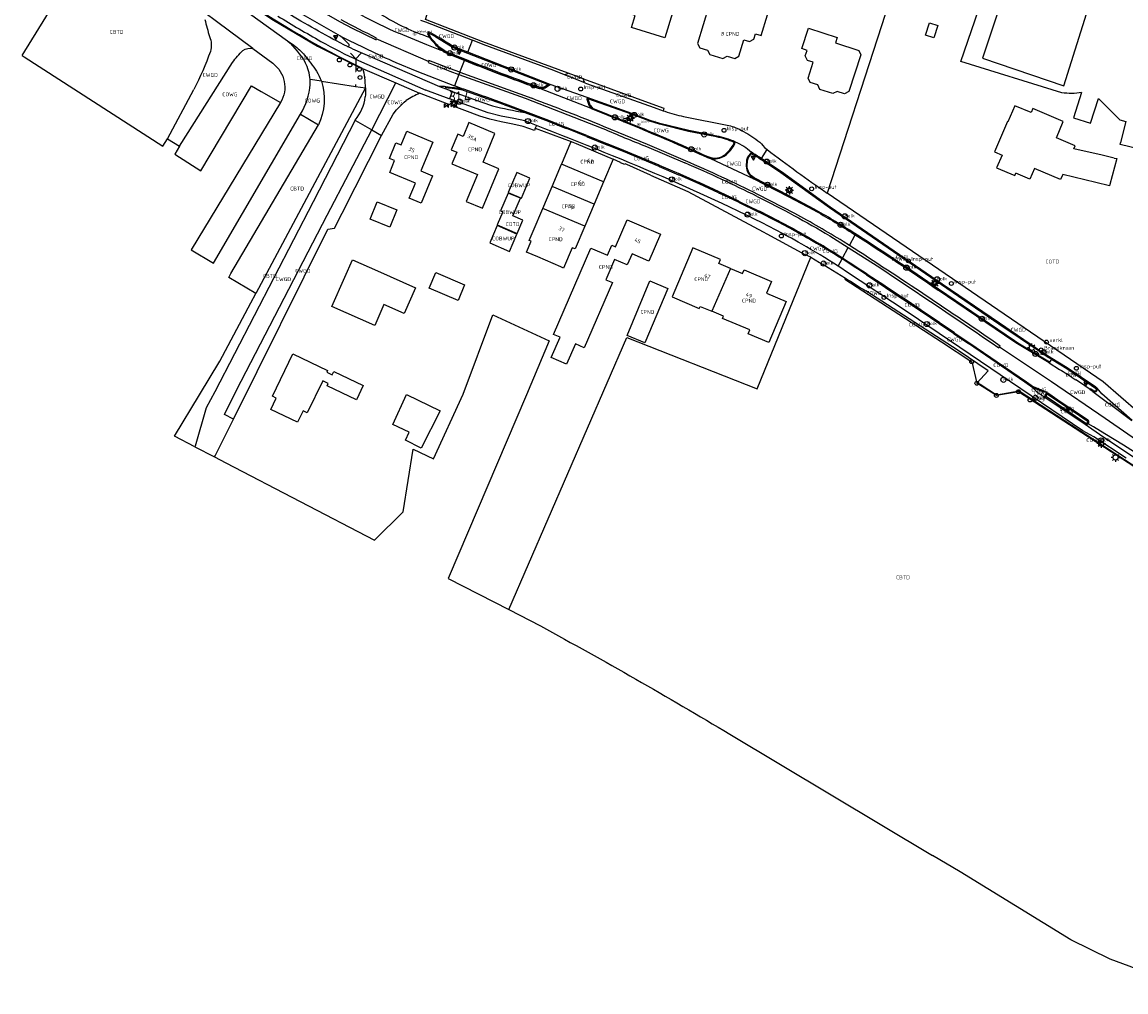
# Model space of a CAD drawing. Header units: metres. Extents: x 159597 to 163409, y 443622 to 446014.
# Tile 29 of 68: x 161603 to 161861, y 444147 to 444374. Entities that reach past the tile are written whole.
import ezdxf
from ezdxf.enums import TextEntityAlignment as Align

# ---------------------------------------------------------------- set-up
doc = ezdxf.new("R2010")
doc.units = ezdxf.units.M
doc.header["$LTSCALE"] = 4
doc.layers.get('0').update_dxf_attribs({"linetype": 'CONTINUOUS'})
for name, color, linetype in [('CBTD', 7, 'CONTINUOUS'), ('COBWUP', 7, 'CONTINUOUS'), ('COTD', 7, 'CONTINUOUS'), ('COWG', 7, 'CONTINUOUS'), ('CPND', 7, 'CONTINUOUS'), ('CWGD', 7, 'CONTINUOUS'), ('CWGI', 7, 'CONTINUOUS'), ('G_BTD', 3, 'CONTINUOUS'), ('G_OBWUP', 10, 'ByLayer'), ('G_OTD', 32, 'CONTINUOUS'), ('G_OWG', 6, 'CONTINUOUS'), ('G_PND', 1, 'CONTINUOUS'), ('G_WGD', 7, 'CONTINUOUS'), ('G_WGI', 1, 'CONTINUOUS'), ('LSHD', 3, 'CONTINUOUS'), ('LWGI', 7, 'CONTINUOUS'), ('NAR', 7, 'CONTINUOUS'), ('PPALHM', 10, 'CONTINUOUS')]:
    doc.layers.add(name, color=color, linetype=linetype)
for name, color, linetype, true_color in [('PBRD', 7, 'CONTINUOUS', 0xbd2877), ('PPAL', 7, 'CONTINUOUS', 0xbd2877), ('PPUT', 7, 'CONTINUOUS', 0xbd2877)]:
    doc.layers.add(name, color=color, linetype=linetype, true_color=true_color)
doc.styles.add('ISO', font='ISO')
doc.styles.get("Standard").update_dxf_attribs({"font": 'ISO'})

# ---------------------------------------------------------------- blocks, each defined once
blk = doc.blocks.new('verkeersteller')
at = {"color": 0}
blk.add_circle((0, 0), 0.45, dxfattribs=at)
blk = doc.blocks.new('lichtmast')
at = {"color": 0}
for p, q in [((-0.6, 0), (-1, 0)), ((-0.71, 0.71), (-0.42, 0.42)), ((0, 0.6), (0, 1)), ((0.42, 0.42), (0.71, 0.71)), ((0.6, 0), (1, 0)), ((-0.42, -0.42), (-0.71, -0.71)), ((0, -0.6), (0, -1)), ((0.42, -0.42), (0.71, -0.71))]:
    blk.add_line(p, q, dxfattribs=at)
blk.add_circle((0, 0), 0.6, dxfattribs=at)
blk = doc.blocks.new('verkeersbord')
at = {"color": 0}
for p, q in [((0.5, 0.32), (-0.5, 0.32)), ((-0.5, 0.32), (0, -0.6)), ((0, -0.6), (0.5, 0.32))]:
    blk.add_line(p, q, dxfattribs=at)
blk = doc.blocks.new('kolk')
at = {"color": 0}
blk.add_circle((0, 0), 0.6, dxfattribs=at)
at = {"color": 0, "linetype": 'Continuous', "style": 'ISO'}
blk.add_attdef('KOLK', (-0.04, -0.26), '', height=0.8, dxfattribs=at)
blk = doc.blocks.new('klok')
at = {"color": 0}
blk.add_circle((0, 0), 0.45, dxfattribs=at)
at = {"style": 'ISO'}
blk.add_attdef('KLOK', (0.7, 0), '', height=0.9, dxfattribs=at)
blk = doc.blocks.new('waterleidingput')
at = {"linetype": 'ByBlock', "lineweight": -2}
h = blk.add_hatch(color=0, dxfattribs=at)
h.dxf.hatch_style = 1
edge = h.paths.add_edge_path()
edge.add_spline(control_points=[(0.44, 0), (0.44, 0.04), (0.43, 0.09), (0.36, 0.2), (0.28, 0.26), (0.09, 0.32), (-0.02, 0.33), (-0.22, 0.29), (-0.31, 0.24), (-0.42, 0.12), (-0.44, 0.06), (-0.44, -0.06), (-0.42, -0.12), (-0.33, -0.22), (-0.28, -0.26), (-0.1, -0.33), (0.04, -0.33), (0.27, -0.27), (0.37, -0.2), (0.43, -0.08), (0.44, -0.04), (0.44, 0)], knot_values=[0, 0, 0, 0, 0.380029, 0.380029, 1.118666, 1.118666, 1.857303, 1.857303, 2.59594, 2.59594, 3.13294, 3.13294, 3.66994, 3.66994, 4.20694, 4.20694, 5.079565, 5.079565, 5.952189, 5.952189, 6.283185, 6.283185, 6.283185, 6.283185], degree=3, periodic=0)
edge = h.paths.add_edge_path(flags=16)
edge.add_ellipse((0, 0), major_axis=(0.392, 0), ratio=0.689655, start_angle=0, end_angle=360)
h = blk.add_hatch(color=0, dxfattribs=at)
h.dxf.hatch_style = 1
h.paths.add_polyline_path([(-0.05, -0.09, -0.141608), (-0.09, -0.05), (-0.1, -0.09), (-0.17, 0.17), (-0.22, 0.17), (-0.13, -0.17), (-0.08, -0.17)])
at = {"linetype": 'ByBlock', "lineweight": -2, "true_color": 0x104b6e}
h = blk.add_hatch(color=156, dxfattribs=at)
h.dxf.hatch_style = 1
h.paths.add_polyline_path([(0.1, 0, 1), (-0.1, 0, 1)])
at = {"linetype": 'ByBlock', "lineweight": -2}
h = blk.add_hatch(color=0, dxfattribs=at)
h.dxf.hatch_style = 1
h.paths.add_polyline_path([(0.02, 0.17), (-0.03, 0.17), (-0.05, 0.09, -0.269854), (0.05, 0.09)])
h = blk.add_hatch(color=0, dxfattribs=at)
h.dxf.hatch_style = 1
h.paths.add_polyline_path([(0.23, 0.17), (0.17, 0.17), (0.1, -0.09), (0.09, -0.05, -0.141608), (0.05, -0.09), (0.07, -0.17), (0.12, -0.17)])
at = {"color": 0, "linetype": 'ByBlock', "lineweight": -2}
blk.add_attdef('WATERLEIDINGPUT', (0.5, 0.35), '', height=0.5, dxfattribs=at)
blk = doc.blocks.new('verkeersbord-pl')
at = {"linetype": 'Continuous'}
blk.add_circle((0, 0), 0.03, dxfattribs=at)
blk = doc.blocks.new('wegwijzer')
at = {"color": 0}
for q in [(-0.424, 1.424), (0.424, 1.424), (0, 0)]:
    blk.add_line((0, 1), q, dxfattribs=at)
blk = doc.blocks.new('brandkraan')
at = {"color": 0}
blk.add_circle((0, 0), 0.45, dxfattribs=at)
at = {"color": 0, "style": 'ISO'}
blk.add_attdef('BRANDKRAAN', (0.7, 0), '', height=0.9, dxfattribs=at)
blk = doc.blocks.new('vlaggenmast')
at = {"color": 0}
blk.add_circle((0, 0), 0.45, dxfattribs=at)
at = {"color": 0, "style": 'ISO'}
blk.add_attdef('VLAGGENMAST', (0.7, 0), '', height=0.9, dxfattribs=at)
blk = doc.blocks.new('aanduidingsbord')
at = {"color": 0}
for p, q in [((-0.81, -0.33), (0, 0)), ((-1.45, -0.5), (-1.01, -0.5))]:
    blk.add_line(p, q, dxfattribs=at)
blk.add_circle((-1.23, -0.5), 0.45, dxfattribs=at)
blk = doc.blocks.new('verklikker')
at = {"color": 0}
blk.add_circle((0, 0), 0.45, dxfattribs=at)
at = {"color": 0, "style": 'ISO'}
blk.add_attdef('VERKLIKKER', (0.7, 0), '', height=0.9, dxfattribs=at)
blk = doc.blocks.new('kilometerpaal')
at = {"color": 0}
for p, q in [((-0.44, 0.44), (0.44, -0.44)), ((-0.44, -0.44), (-0.44, 0.44)), ((0.44, 0.44), (-0.44, -0.44)), ((0.44, -0.44), (0.44, 0.44))]:
    blk.add_line(p, q, dxfattribs=at)
at = {"color": 0, "style": 'ISO'}
blk.add_attdef('KILOMETERPAAL', (0.59, 0.87), '', height=2.5, dxfattribs=at)

msp = doc.modelspace()

# ---------------------------------------------------------------- linework, layer by layer
at = {"layer": 'G_BTD', "linetype": 'Continuous', "transparency": 33554687}
for points in [[(161602.901, 444366.07), (161603.41, 444365.741), (161635.869, 444344.782), (161636.936, 444346.501)], [(161683.331, 444358.457), (161657.654, 444310.347)], [(161657.654, 444310.347), (161651.28, 444314.092), (161651.768, 444315.018), (161672.29, 444349.781)], [(161643.376, 444274.42), (161638.561, 444276.896), (161644.412, 444286.58), (161649.201, 444294.508), (161656.482, 444308.15), (161657.654, 444310.347)], [(161716.859, 444236.325), (161724.272, 444232.495)], [(161895.907, 444227.865), (161893.782, 444219.78), (161897.264, 444218.865), (161897.449, 444218.816), (161877.322, 444146.83), (161862.098, 444152.856), (161857.717, 444154.494), (161848.495, 444159.018), (161822.55, 444174.929), (161816.088, 444178.792)], [(161768.616, 444207.172), (161816.088, 444178.792)]]:
    msp.add_lwpolyline(points, dxfattribs=at)
msp.add_lwpolyline([(161724.272, 444232.495, -0.010753), (161768.616, 444207.172)], format="xyb", dxfattribs=at)
at = {"layer": 'G_OBWUP', "transparency": 33554687}
for points in [[(161719.808, 444332.676), (161721.794, 444337.361), (161718.743, 444338.654), (161716.757, 444333.968), (161719.808, 444332.676)], [(161720.165, 444327.516), (161717.818, 444328.526), (161719.582, 444332.629), (161716.732, 444333.855), (161714.941, 444329.69), (161715.463, 444329.465), (161714.134, 444326.374), (161718.809, 444324.364), (161720.165, 444327.516)], [(161717.061, 444320.198), (161718.78, 444324.253), (161714.142, 444326.218), (161712.424, 444322.163), (161717.061, 444320.198)]]:
    msp.add_lwpolyline(points, dxfattribs=at)
at = {"layer": 'G_OTD', "linetype": 'Continuous', "transparency": 33554687}
for points in [[(161721.976, 444430.765), (161714.178, 444428.664), (161756.685, 444419.45), (161772.681, 444415.623), (161814.562, 444405.453), (161804.113, 444373.024), (161791.414, 444333.815)], [(161840.92, 444404.918), (161837.075, 444393.266), (161827.817, 444365.432), (161846.822, 444358.936), (161859.737, 444399.908), (161860.295, 444401.679)], [(161602.901, 444366.07), (161620.55, 444394.661)], [(161890.745, 444393.398), (161889.56, 444389.623), (161887.701, 444387.686), (161888.674, 444386.8), (161886.752, 444380.679), (161877.884, 444352.435), (161876.187, 444347.028), (161875.878, 444347.103), (161875.856, 444347.01), (161874.685, 444342.167), (161874.574, 444341.708), (161860.006, 444345.24), (161860.096, 444345.61)], [(161846.361, 444357.34), (161822.739, 444364.674), (161827.687, 444379.225)], [(161795.481, 444357.077), (161793.734, 444357.651), (161792.716, 444357.132), (161789.714, 444358.115), (161789.205, 444359.141), (161787.46, 444359.709), (161786.936, 444360.742), (161788.14, 444364.462), (161786.844, 444364.882), (161786.296, 444365.936), (161786.744, 444367.243), (161785.508, 444367.65), (161787.058, 444372.43), (161793.746, 444370.252), (161793.337, 444369.01), (161798.797, 444367.223), (161799.293, 444366.22), (161796.495, 444357.59), (161795.481, 444357.077)], [(161816.392, 444370.161), (161814.421, 444370.815), (161815.402, 444373.656), (161817.303, 444373.072), (161816.392, 444370.161)], [(161851.004, 444357.423), (161849.091, 444351.487), (161853.115, 444350.181), (161854.935, 444355.979), (161855.988, 444354.931), (161856.477, 444354.446), (161859.984, 444350.956), (161861.314, 444350.634), (161861.252, 444350.377)], [(161858.621, 444342.049), (161855.811, 444342.695), (161849.163, 444344.222), (161849.467, 444344.936), (161845.086, 444346.803), (161846.697, 444350.58), (161839.567, 444353.62), (161839.161, 444352.667), (161835.326, 444354.302), (161833.726, 444350.548), (161833.656, 444350.578), (161830.624, 444343.464), (161832.359, 444342.724), (161831.106, 444339.782), (161835.375, 444337.963), (161835.61, 444338.514)], [(161861.252, 444350.377), (161860.096, 444345.61)], [(161858.621, 444342.049), (161859.28, 444341.898), (161857.644, 444335.867)], [(161857.644, 444335.867), (161857.563, 444335.568), (161854.348, 444336.327), (161846.579, 444338.162), (161846.079, 444336.988), (161839.961, 444339.595), (161838.903, 444337.111), (161835.61, 444338.514)], [(161688.992, 444325.847), (161684.404, 444327.704), (161686.063, 444331.802), (161690.651, 444329.945), (161688.992, 444325.847)], [(161680.276, 444318.215), (161686.11, 444315.635), (161695.023, 444311.693), (161692.343, 444305.633), (161687.63, 444307.717), (161685.487, 444302.869), (161675.452, 444307.307), (161678.482, 444314.159), (161680.276, 444318.215)], [(161716.859, 444236.325), (161744.537, 444300.041), (161775.003, 444288.012), (161787.58, 444318.816)], [(161706.506, 444312.396), (161704.991, 444308.718), (161698.213, 444311.615), (161699.766, 444315.247), (161706.506, 444312.396)], [(161647.944, 444272.071), (161650.583, 444270.713), (161685.443, 444252.589), (161692.16, 444259.231), (161694.487, 444273.914), (161699.23, 444271.631), (161706.166, 444286.762), (161713.1, 444305.318), (161726.296, 444299.243), (161721.015, 444286.574), (161702.687, 444243.648), (161716.859, 444236.325)], [(161661.158, 444283.191), (161662.429, 444285.843), (161661.547, 444286.266), (161666.312, 444296.208), (161674.448, 444292.309), (161674.242, 444291.88), (161675.541, 444291.257), (161675.917, 444292.041), (161682.749, 444288.767), (161681.17, 444285.472), (161674.338, 444288.746), (161674.596, 444289.285), (161673.297, 444289.908), (161669.682, 444282.366), (161668.694, 444282.84), (161667.423, 444280.188), (161661.158, 444283.191)], [(161700.763, 444282.832), (161696.367, 444274.119), (161692.676, 444275.993), (161693.563, 444277.869), (161689.736, 444279.688), (161692.919, 444286.659), (161700.763, 444282.832)]]:
    msp.add_lwpolyline(points, dxfattribs=at)
msp.add_lwpolyline([(161851.004, 444357.423, -0.095855), (161846.361, 444357.34)], format="xyb", dxfattribs=at)
at = {"layer": 'G_OWG', "linetype": 'Continuous', "transparency": 33554687}
for points in [[(161730.789, 444361.899), (161710.758, 444369.232), (161697.34, 444374.458), (161713.871, 444429.209)], [(161665.071, 444369.502), (161666.557, 444368.431)], [(161705.396, 444362.117), (161705.204, 444361.633)], [(161639.74, 444344.783), (161638.703, 444342.952), (161644.749, 444339.048), (161656.604, 444358.966), (161658.884, 444357.651), (161663.391, 444355.018)], [(161672.979, 444360.056), (161670.349, 444360.408)], [(161672.979, 444360.056), (161680.996, 444358.818), (161683.331, 444358.457)], [(161702.142, 444358.469), (161702.164, 444358.704)], [(161734.344, 444360.598), (161749.524, 444355.041), (161753.209, 444353.735), (161753.054, 444353.114)], [(161706.288, 444357.87), (161706.104, 444357.91)], [(161710.977, 444356.245), (161706.288, 444357.87)], [(161711.183, 444356.167), (161710.977, 444356.245)], [(161715.837, 444354.514), (161711.183, 444356.167)], [(161687.027, 444347.353), (161689.76, 444352.289), (161690.548, 444353.298), (161692.37, 444355.159), (161692.824, 444355.516)], [(161715.837, 444354.514), (161716.033, 444354.443)], [(161720.587, 444352.725), (161716.033, 444354.443)], [(161668.095, 444352.291), (161672.29, 444349.781)], [(161723.081, 444349), (161731.443, 444345.921)], [(161743.795, 444343.815), (161743.712, 444343.547)], [(161750.032, 444338.058), (161744.488, 444340.491), (161744.091, 444340.655), (161744.026, 444340.498), (161742.991, 444340.933), (161743.034, 444341.034), (161741.319, 444341.75)], [(161752.051, 444340.094), (161752.111, 444340.351)], [(161750.032, 444338.058), (161758.767, 444334.222), (161776.41, 444324.766)], [(161776.41, 444324.766), (161777.271, 444324.3)], [(161783.543, 444325.149), (161783.665, 444325.356)], [(161777.271, 444324.3), (161786.345, 444319.39)], [(161787.58, 444318.816), (161786.345, 444319.39)], [(161800.765, 444314.884), (161800.621, 444314.684)], [(161795.7, 444313.921), (161795.549, 444313.679), (161818.215, 444298.981), (161825.269, 444294.357), (161826.472, 444289.318)], [(161826.472, 444289.318), (161829.111, 444292.261), (161822.074, 444296.963), (161800.434, 444310.938)], [(161824.484, 444298.607), (161824.605, 444298.834)], [(161843.922, 444294.928), (161843.514, 444294.251), (161843.4, 444294.063)], [(161844.042, 444295.127), (161843.922, 444294.928)], [(161826.472, 444289.318), (161827.262, 444289.14), (161831.075, 444286.608), (161836.373, 444287.528), (161866.211, 444268.139), (161881.272, 444258.924)], [(161866.091, 444267.944), (161841.307, 444284.029), (161836.193, 444287.343), (161831.04, 444286.471), (161826.472, 444289.318)], [(161839.606, 444288.285), (161839.702, 444288.481)], [(161842.398, 444287.38), (161842.331, 444287.118), (161839.606, 444288.285)], [(161842.487, 444286.532), (161842.63, 444286.764)]]:
    msp.add_lwpolyline(points, dxfattribs=at)
for points in [[(161666.557, 444368.431, -0.0619016), (161669.068, 444366.111)], [(161669.068, 444366.111, -0.0330388), (161671.828, 444362.362)], [(161671.828, 444362.362, -0.0333161), (161672.979, 444360.056)], [(161672.979, 444360.056, -0.1921918), (161672.29, 444349.781)], [(161706.104, 444357.91, 0.0335422), (161702.142, 444358.469)], [(161695.957, 444357.222, 0.0287255), (161692.824, 444355.516)], [(161787.58, 444318.816, -0.0063492), (161795.7, 444313.921)], [(161795.7, 444313.921, -0.0037138), (161800.434, 444310.938)], [(161842.606, 444285.92, -0.380932), (161842.487, 444286.532)], [(161842.63, 444286.764, -0.4404465), (161843.329, 444286.886)], [(161854.336, 444287.335, -0.2835417), (161853.627, 444287.408)], [(161854.669, 444287.804, -0.1867377), (161854.336, 444287.335)], [(161854.604, 444288.137, -0.1410428), (161854.669, 444287.804)]]:
    msp.add_lwpolyline(points, format="xyb", dxfattribs=at)
at = {"layer": 'G_PND', "linetype": 'Continuous', "transparency": 33554687}
for points in [[(161757.022, 444381.957), (161753.407, 444370.184), (161745.58, 444372.587), (161746.459, 444375.449), (161742.721, 444376.597), (161744.486, 444382.339), (161747.17, 444381.514), (161747.7, 444383.24), (161748.838, 444382.891), (161749.281, 444384.334)], [(161764.746, 444378.091), (161763.726, 444377.568), (161761.07, 444368.844), (161761.623, 444367.807), (161763.377, 444367.274), (161763.937, 444366.257), (161766.959, 444365.337), (161767.99, 444365.87), (161769.762, 444365.33), (161770.773, 444365.869), (161771.94, 444369.706), (161773.248, 444369.308), (161774.258, 444369.845), (161774.656, 444371.154), (161775.978, 444370.752), (161777.452, 444375.6), (161770.673, 444377.661), (161770.288, 444376.399), (161764.746, 444378.091)], [(161690.408, 444345.619), (161691.63, 444345.117), (161692.983, 444348.33), (161699.075, 444345.763), (161696.24, 444339.036), (161699.005, 444337.871), (161696.369, 444331.454), (161693.517, 444332.666), (161694.987, 444336.155), (161688.982, 444338.679), (161690.136, 444341.436), (161688.927, 444341.952), (161690.408, 444345.619)], [(161709.534, 444338.171), (161706.911, 444331.896), (161710.723, 444330.324), (161714.528, 444339.55), (161710.852, 444341.067), (161713.63, 444347.802), (161707.533, 444350.356), (161706.195, 444347.112), (161704.958, 444347.632), (161703.411, 444343.948), (161704.672, 444343.419), (161703.545, 444340.687), (161709.534, 444338.171)], [(161731.443, 444345.921), (161731.352, 444345.706), (161729.198, 444340.605)], [(161731.443, 444345.921), (161732.645, 444345.413), (161741.319, 444341.75)], [(161726.996, 444335.391), (161729.198, 444340.605)], [(161739.074, 444336.435), (161729.198, 444340.605)], [(161741.319, 444341.75), (161739.074, 444336.435)], [(161724.828, 444330.259), (161726.996, 444335.391)], [(161736.871, 444331.22), (161726.996, 444335.391)], [(161739.074, 444336.435), (161736.871, 444331.22)], [(161734.703, 444326.089), (161732.449, 444320.752), (161731.74, 444321.051), (161729.705, 444316.277), (161729.066, 444316.549), (161723.673, 444318.9), (161721, 444320.04), (161722.084, 444322.582), (161721.661, 444322.762), (161722.574, 444324.923), (161724.828, 444330.259)], [(161734.703, 444326.089), (161724.828, 444330.259)], [(161736.871, 444331.22), (161734.703, 444326.089)], [(161727.345, 444300.754), (161736.117, 444320.978), (161739.998, 444319.294), (161741.002, 444321.609), (161741.831, 444321.25), (161744.551, 444327.613), (161752.394, 444324.259), (161749.674, 444317.897), (161745.741, 444319.578), (161744.624, 444317.003), (161741.643, 444318.296), (161739.585, 444313.552), (161741.148, 444312.874), (161734.538, 444297.634), (161732.492, 444298.521), (161730.384, 444293.792), (161726.819, 444295.381), (161728.911, 444300.075), (161727.345, 444300.754)], [(161768.8, 444316.158), (161766.041, 444317.337), (161766.434, 444318.256), (161759.998, 444321.008), (161755.085, 444309.513), (161761.468, 444306.818), (161761.68, 444307.319), (161764.415, 444306.164)], [(161768.8, 444316.158), (161764.415, 444306.164)], [(161768.8, 444316.158), (161771.558, 444314.979), (161771.951, 444315.898), (161778.388, 444313.146), (161777.21, 444310.388), (161781.808, 444308.425), (161777.765, 444298.851), (161772.923, 444300.895), (161773.308, 444301.807), (161766.935, 444304.499), (161767.15, 444305.009), (161764.415, 444306.164)], [(161749.904, 444313.283), (161754.097, 444311.532), (161748.757, 444298.75), (161744.564, 444300.501), (161749.904, 444313.283)]]:
    msp.add_lwpolyline(points, dxfattribs=at)
at = {"layer": 'G_WGD', "linetype": 'Continuous', "transparency": 33554687}
for points in [[(161617.397, 444404.695), (161623.423, 444400.32), (161631.897, 444394.139), (161645.304, 444383.749), (161665.071, 444369.502)], [(161677.427, 444370.577), (161666.559, 444376.827), (161663.733, 444378.552)], [(161669.586, 444378.408), (161677.393, 444373.925), (161680.191, 444372.425), (161685.784, 444369.722), (161685.851, 444369.93)], [(161656.954, 444367.69), (161648.461, 444374.014), (161645.717, 444376.037)], [(161696.229, 444374.347), (161697.392, 444373.902), (161708.375, 444369.629)], [(161701.611, 444367.026), (161700.797, 444367.268), (161697.65, 444368.52), (161691.109, 444371.281)], [(161698.775, 444371.274), (161698.118, 444371.474), (161697.873, 444371.379), (161697.812, 444371.088)], [(161679.474, 444368.601), (161678.038, 444370.127), (161677.427, 444370.577)], [(161685.851, 444369.93), (161685.918, 444370.138)], [(161698.064, 444364.646), (161685.851, 444369.93)], [(161697.812, 444371.088), (161698.322, 444370.292)], [(161707.264, 444366.827), (161708.375, 444369.629)], [(161729.933, 444361.531), (161727.413, 444362.535), (161710.875, 444368.656), (161708.375, 444369.629)], [(161656.954, 444367.69), (161661.594, 444364.235)], [(161680.242, 444367.587), (161679.083, 444368.144)], [(161680.242, 444367.587), (161700.669, 444358.753)], [(161700.35, 444367.938), (161701.611, 444367.026)], [(161701.611, 444367.026), (161702.803, 444366.422), (161706.519, 444364.948)], [(161707.264, 444366.827), (161703.988, 444368.104)], [(161726.584, 444359.293), (161707.264, 444366.827)], [(161639.74, 444344.783), (161652.191, 444364.399)], [(161681.7, 444364.87), (161697.418, 444357.907)], [(161690.406, 444364.426), (161695.304, 444362.363), (161704.132, 444358.931)], [(161698.064, 444364.646), (161697.971, 444364.415), (161703.091, 444362.393), (161705.204, 444361.633)], [(161705.396, 444362.117), (161703.249, 444362.894), (161698.157, 444364.877), (161698.064, 444364.646)], [(161705.396, 444362.117), (161706.482, 444364.855), (161706.519, 444364.948)], [(161706.519, 444364.948), (161708.372, 444364.213)], [(161682.58, 444363.04), (161690.395, 444359.641)], [(161705.204, 444361.633), (161704.132, 444358.931)], [(161705.204, 444361.633), (161720.674, 444356.066), (161738.881, 444348.984)], [(161705.396, 444362.117), (161722.243, 444356.019)], [(161734.692, 444359.658), (161729.933, 444361.531)], [(161734.344, 444360.598), (161730.789, 444361.899)], [(161670.368, 444359.289), (161670.374, 444359.849), (161670.349, 444360.408)], [(161684.819, 444348.64), (161690.395, 444359.641)], [(161690.395, 444359.641), (161695.957, 444357.222)], [(161700.669, 444358.753), (161703.629, 444357.663), (161703.648, 444357.656)], [(161706.174, 444358.137), (161704.132, 444358.931)], [(161724.127, 444358.3), (161725.116, 444358.369), (161725.369, 444358.468), (161726.333, 444359.123), (161726.584, 444359.293)], [(161736.388, 444353.542), (161724.127, 444358.3)], [(161735.183, 444356.233), (161726.584, 444359.293)], [(161734.692, 444359.658), (161735.034, 444359.524), (161750.947, 444353.904), (161753.054, 444353.114)], [(161636.936, 444346.501), (161643.122, 444358.083)], [(161723.081, 444349), (161722.864, 444348.459), (161720.244, 444349.411), (161717.827, 444349.971), (161715.074, 444350.515), (161712.465, 444351.134), (161710.059, 444351.867), (161702.473, 444354.748), (161695.957, 444357.222)], [(161702.975, 444355.881), (161702.929, 444355.898), (161697.418, 444357.907)], [(161703.648, 444357.656), (161702.975, 444355.881)], [(161723.344, 444349.653), (161720.611, 444350.716), (161718.043, 444351.295), (161715.065, 444351.856), (161712.007, 444352.59), (161702.975, 444355.881)], [(161703.648, 444357.656), (161710.517, 444355.128), (161713.071, 444354.277)], [(161706.314, 444358.13), (161706.174, 444358.137)], [(161711.078, 444356.471), (161706.314, 444358.13)], [(161711.078, 444356.471), (161711.231, 444356.421)], [(161715.899, 444354.736), (161711.231, 444356.421)], [(161735.183, 444356.233), (161735.155, 444355.858), (161735.635, 444354.445)], [(161765.584, 444347.186), (161759.021, 444348.492), (161752.238, 444350.157), (161749.942, 444350.852), (161745.657, 444352.507), (161735.183, 444356.233)], [(161663.391, 444355.018), (161642.491, 444320.515), (161647.749, 444317.399), (161668.095, 444352.291)], [(161716.107, 444354.661), (161715.899, 444354.736)], [(161725.602, 444351.088), (161716.107, 444354.661)], [(161736.388, 444353.542), (161747.365, 444349.078)], [(161753.054, 444353.114), (161753.369, 444352.996)], [(161680.884, 444350.933), (161671.024, 444331.826), (161648.003, 444287.316), (161646.016, 444283.597), (161643.455, 444274.589), (161643.376, 444274.42)], [(161681.009, 444350.86), (161680.884, 444350.933)], [(161681.009, 444350.86), (161684.819, 444348.64)], [(161720.587, 444352.725), (161725.502, 444350.871)], [(161725.502, 444350.871), (161725.677, 444350.817)], [(161725.602, 444351.088), (161725.759, 444351.041)], [(161725.677, 444350.817), (161730.326, 444348.986)], [(161725.759, 444351.041), (161730.373, 444349.222)], [(161757.816, 444351.77), (161768.416, 444349.685)], [(161652.408, 444280.939), (161650.27, 444282.011), (161653.081, 444287.715), (161674.328, 444328.636), (161684.819, 444348.64)], [(161684.819, 444348.64), (161687.027, 444347.353)], [(161723.344, 444349.653), (161723.081, 444349)], [(161730.465, 444348.922), (161730.326, 444348.986)], [(161730.545, 444349.143), (161730.373, 444349.222)], [(161735.081, 444347.079), (161730.465, 444348.922)], [(161735.173, 444347.322), (161730.545, 444349.143)], [(161758.227, 444341.398), (161749.354, 444345.209), (161739.081, 444349.458)], [(161636.936, 444346.501), (161639.74, 444344.783)], [(161652.408, 444280.939), (161674.523, 444325.404), (161676.065, 444325.609), (161677.866, 444329.136), (161687.027, 444347.353)], [(161735.081, 444347.079), (161735.256, 444347.017)], [(161735.173, 444347.322), (161735.343, 444347.245)], [(161735.256, 444347.017), (161739.848, 444345.156)], [(161735.343, 444347.245), (161739.955, 444345.386)], [(161739.955, 444345.386), (161740.117, 444345.296)], [(161743.795, 444343.815), (161740.117, 444345.296)], [(161739.848, 444345.156), (161740.014, 444345.093)], [(161743.712, 444343.547), (161740.014, 444345.093)], [(161752.051, 444340.094), (161743.712, 444343.547)], [(161752.111, 444340.351), (161743.795, 444343.815)], [(161749.141, 444344.71), (161758.054, 444340.894)], [(161773.662, 444343.443), (161772.792, 444342.233), (161772.548, 444341.519), (161772.431, 444340.13)], [(161774.007, 444343.147), (161773.662, 444343.443)], [(161776.013, 444341.932), (161777.385, 444344.029)], [(161776.724, 444344.5), (161777.385, 444344.029)], [(161752.051, 444340.094), (161756.601, 444338.13)], [(161752.111, 444340.351), (161756.722, 444338.396)], [(161763.403, 444342.164), (161764.138, 444341.921)], [(161764.138, 444341.921), (161774.239, 444337.178)], [(161844.042, 444295.127), (161843.383, 444295.525), (161841.721, 444296.628), (161831.794, 444303.395), (161818.339, 444312.544), (161792.139, 444330.558), (161780.731, 444338.776), (161776.013, 444341.932)], [(161756.601, 444338.13), (161756.766, 444338.079)], [(161756.891, 444338.312), (161756.722, 444338.396)], [(161756.766, 444338.079), (161761.331, 444336.063)], [(161756.891, 444338.312), (161761.426, 444336.293)], [(161772.401, 444328.735), (161766.809, 444331.416), (161754.954, 444336.786)], [(161761.483, 444335.972), (161761.331, 444336.063)], [(161761.588, 444336.22), (161761.426, 444336.293)], [(161766, 444333.917), (161761.483, 444335.972)], [(161766.101, 444334.128), (161761.588, 444336.22)], [(161774.239, 444337.178), (161782.295, 444333.071), (161788.236, 444329.908)], [(161766, 444333.917), (161766.133, 444333.81)], [(161766.101, 444334.128), (161766.278, 444334.035)], [(161770.646, 444331.706), (161766.133, 444333.81)], [(161770.758, 444331.939), (161766.278, 444334.035)], [(161783.837, 444329.071), (161775.222, 444333.499)], [(161864.339, 444282.449), (161856.036, 444289.673), (161791.414, 444333.815)], [(161770.646, 444331.706), (161770.801, 444331.628)], [(161770.758, 444331.939), (161770.943, 444331.824)], [(161770.801, 444331.628), (161775.281, 444329.414)], [(161770.943, 444331.824), (161775.362, 444329.652)], [(161775.281, 444329.414), (161775.412, 444329.36)], [(161775.362, 444329.652), (161775.573, 444329.571)], [(161779.875, 444327.082), (161775.412, 444329.36)], [(161779.974, 444327.344), (161775.573, 444329.571)], [(161780.153, 444327.219), (161779.974, 444327.344)], [(161783.665, 444325.356), (161780.153, 444327.219)], [(161780.036, 444327.011), (161779.875, 444327.082)], [(161783.543, 444325.149), (161780.036, 444327.011)], [(161797.142, 444324.597), (161797.987, 444324.059)], [(161792.017, 444323.847), (161796.358, 444321.088)], [(161796.627, 444321.578), (161795.161, 444322.519)], [(161796.627, 444321.578), (161797.987, 444324.059)], [(161795.004, 444318.62), (161796.358, 444321.088)], [(161796.358, 444321.088), (161803.126, 444316.786)], [(161793.97, 444316.736), (161794.892, 444318.417)], [(161861.433, 444271.772), (161853.867, 444276.793), (161851.28, 444278.175), (161810.387, 444305.908), (161795.486, 444315.747)], [(161800.621, 444314.684), (161804.755, 444311.958)], [(161800.765, 444314.884), (161804.897, 444312.182)], [(161804.755, 444311.958), (161804.92, 444311.83)], [(161804.897, 444312.182), (161805.038, 444312.069)], [(161804.92, 444311.83), (161809.059, 444309.056)], [(161805.038, 444312.069), (161809.186, 444309.278)], [(161809.324, 444309.212), (161809.186, 444309.278)], [(161813.432, 444306.405), (161809.324, 444309.212)], [(161843.4, 444294.063), (161835.977, 444298.519), (161835.138, 444299.071), (161817.393, 444311.138)], [(161809.059, 444309.056), (161809.179, 444308.944)], [(161813.295, 444306.177), (161809.179, 444308.944)], [(161813.295, 444306.177), (161813.458, 444306.088)], [(161813.59, 444306.308), (161813.432, 444306.405)], [(161817.579, 444303.281), (161813.458, 444306.088)], [(161817.719, 444303.517), (161813.59, 444306.308)], [(161817.579, 444303.281), (161817.744, 444303.187)], [(161817.719, 444303.517), (161817.875, 444303.382)], [(161821.016, 444300.957), (161817.744, 444303.187)], [(161821.183, 444301.176), (161817.875, 444303.382)], [(161821.016, 444300.957), (161821.175, 444300.851)], [(161821.175, 444300.851), (161824.484, 444298.607)], [(161821.317, 444301.066), (161821.183, 444301.176)], [(161821.317, 444301.066), (161824.605, 444298.834)], [(161824.605, 444298.834), (161838.069, 444289.613), (161839.702, 444288.481)], [(161839.606, 444288.285), (161837.682, 444289.56), (161824.484, 444298.607)], [(161831.596, 444297.648), (161831.743, 444297.838)], [(161831.743, 444297.838), (161831.891, 444298.029)], [(161831.743, 444297.838), (161843.967, 444289.751)], [(161843.4, 444294.063), (161845.836, 444292.576)], [(161854.325, 444288.407), (161847.637, 444292.953), (161844.042, 444295.127)], [(161845.836, 444292.576), (161846.284, 444292.302)], [(161842.398, 444287.38), (161839.702, 444288.481)], [(161843.967, 444289.751), (161856.484, 444281.143), (161868.175, 444273.129), (161874.396, 444269.446), (161882.594, 444264.586)], [(161852.97, 444287.844), (161850.484, 444289.59), (161849.626, 444290.089)], [(161839.606, 444288.285), (161840.499, 444287.345), (161842.606, 444285.92)], [(161842.606, 444285.92), (161842.647, 444285.893), (161851.816, 444279.72)], [(161843.329, 444286.886), (161843.35, 444286.905)], [(161843.329, 444286.886), (161846.227, 444284.929), (161849.595, 444282.69), (161852.469, 444280.755)], [(161853.627, 444287.408), (161853.03, 444287.805), (161852.97, 444287.844)], [(161853.627, 444287.408), (161853.625, 444287.405), (161857.404, 444284.571)], [(161862.864, 444280.628), (161855.723, 444286.834), (161854.604, 444288.137)], [(161862.745, 444280.502), (161857.404, 444284.571)], [(161647.944, 444272.071), (161648.123, 444272.323), (161652.408, 444280.939)], [(161851.816, 444279.72), (161855.963, 444276.823), (161863.88, 444271.612)], [(161852.51, 444279.838), (161852.653, 444280.058)], [(161853.784, 444279.078), (161852.51, 444279.838)], [(161860.775, 444274.844), (161856.408, 444277.512), (161853.784, 444279.078)], [(161643.376, 444274.42), (161647.944, 444272.071)], [(161870.042, 444268.95), (161860.775, 444274.844)]]:
    msp.add_lwpolyline(points, dxfattribs=at)
for points in [[(161682.58, 444363.04, -0.0382278), (161653.732, 444379.791)], [(161645.707, 444374.476, 0.0215468), (161646.825, 444370.46)], [(161662.778, 444375.281, 0.0102529), (161672.892, 444369.35)], [(161679.083, 444368.144, -0.0196463), (161665.758, 444375.544)], [(161685.918, 444370.138, -0.0149607), (161677.638, 444374.432)], [(161682.106, 444375.646, 0.0265085), (161691.109, 444371.281)], [(161686.856, 444375.789, 0.0390495), (161692.643, 444372.587)], [(161698.322, 444370.292, -0.0427157), (161692.643, 444372.587)], [(161698.775, 444371.274, -0.0259438), (161703.988, 444368.104)], [(161646.825, 444370.46, -0.1548418), (161647.002, 444367.004)], [(161665.071, 444369.502, -0.062988), (161669.221, 444364.401)], [(161672.892, 444369.35, 0.0190988), (161681.7, 444364.87)], [(161677.427, 444370.577, 0.010869), (161690.406, 444364.426)], [(161679.083, 444368.144, 0.7006351), (161679.474, 444368.601)], [(161698.322, 444370.292, 0.0433569), (161700.35, 444367.938)], [(161647.002, 444367.004, -0.0337319), (161643.122, 444358.083)], [(161652.191, 444364.399, -0.048942), (161654.624, 444367.232)], [(161654.624, 444367.232, -0.187975), (161656.954, 444367.69)], [(161661.594, 444364.235, -0.39071), (161663.391, 444355.018)], [(161670.349, 444360.408, 0.1021619), (161669.221, 444364.401)], [(161708.372, 444364.213, 0.0071846), (161724.127, 444358.3)], [(161682.58, 444363.04, -0.0544867), (161683.124, 444360.836)], [(161683.331, 444358.457, 0.0298743), (161683.124, 444360.836)], [(161730.789, 444361.899, -0.1262658), (161729.933, 444361.531)], [(161668.095, 444352.291, 0.1247685), (161670.368, 444359.289)], [(161683.331, 444358.457, -0.0272876), (161683.275, 444356.332)], [(161702.164, 444358.704, 0.0688881), (161700.669, 444358.753)], [(161702.164, 444358.704, -0.0505991), (161706.174, 444358.137)], [(161734.692, 444359.658, -0.1230771), (161734.344, 444360.598)], [(161680.884, 444350.933, 0.1477953), (161683.275, 444356.332)], [(161739.081, 444349.458, 0.0056617), (161722.243, 444356.019)], [(161713.071, 444354.277, 0.0268836), (161720.587, 444352.725)], [(161735.635, 444354.445, 0.0894042), (161736.388, 444353.542)], [(161753.369, 444352.996, 0.0287668), (161757.816, 444351.77)], [(161754.954, 444336.786, 0.0095929), (161723.344, 444349.653)], [(161738.881, 444348.984, 0.0079867), (161749.141, 444344.71)], [(161747.365, 444349.078, -0.0074883), (161763.403, 444342.164)], [(161768.416, 444349.685, -0.0504849), (161771.343, 444348.505)], [(161771.343, 444348.505, -0.047217), (161775.181, 444346.098)], [(161769.896, 444345.81, 0.0574374), (161765.584, 444347.186)], [(161769.16, 444344.356, 0.140507), (161769.896, 444345.81)], [(161769.896, 444345.81, -0.0885069), (161773.662, 444343.443)], [(161775.181, 444346.098, -0.0792777), (161776.724, 444344.5)], [(161767.273, 444342.434, 0.0952998), (161769.16, 444344.356)], [(161776.013, 444341.932, 0.0566751), (161774.007, 444343.147)], [(161777.385, 444344.029, 0.0114844), (161791.414, 444333.815)], [(161775.036, 444333.026, 0.0169718), (161758.054, 444340.894)], [(161775.222, 444333.499, 0.0153505), (161758.227, 444341.398)], [(161767.273, 444342.434, -0.201263), (161764.138, 444341.921)], [(161772.431, 444340.13, 0.2339508), (161774.239, 444337.178)], [(161775.036, 444333.026, -0.0203294), (161792.017, 444323.847)], [(161788.236, 444329.908, -0.0131485), (161797.142, 444324.597)], [(161785.467, 444321.915, 0.013354), (161772.401, 444328.735)], [(161795.161, 444322.519, 0.0106187), (161783.837, 444329.071)], [(161783.543, 444325.149, -0.0158106), (161789.63, 444321.697)], [(161783.665, 444325.356, -0.0138172), (161789.799, 444321.851)], [(161797.987, 444324.059, -0.0097146), (161817.393, 444311.138)], [(161793.97, 444316.736, 0.0129724), (161785.467, 444321.915)], [(161794.892, 444318.417, 0.0049234), (161789.63, 444321.697)], [(161795.004, 444318.62, 0.0047584), (161789.799, 444321.851)], [(161831.891, 444298.029, 0.0086883), (161796.627, 444321.578)], [(161800.621, 444314.684, 0.0058997), (161794.892, 444318.417)], [(161800.765, 444314.884, 0.0051973), (161795.004, 444318.62)], [(161795.486, 444315.747, 0.0019918), (161793.97, 444316.736)], [(161803.126, 444316.786, -0.0030722), (161831.596, 444297.648)], [(161846.284, 444292.302, -0.0271936), (161849.626, 444290.089)], [(161854.421, 444288.35, 0.0476561), (161854.325, 444288.407)], [(161842.398, 444287.38, -0.0496003), (161843.35, 444286.905)], [(161854.604, 444288.137, 0.1162598), (161854.421, 444288.35)], [(161852.653, 444280.058, 0.4074702), (161852.469, 444280.755)], [(161851.816, 444279.72, 0.3834696), (161852.51, 444279.838)]]:
    msp.add_lwpolyline(points, format="xyb", dxfattribs=at)
at = {"layer": 'G_WGI', "linetype": 'Continuous', "transparency": 33554687}
for points in [[(161774.007, 444343.147), (161773.885, 444342.961), (161773.868, 444342.935)], [(161843.922, 444294.928), (161843.195, 444295.35), (161841.581, 444296.421), (161831.653, 444303.188), (161818.198, 444312.338), (161791.995, 444330.354), (161780.588, 444338.571), (161775.874, 444341.724)], [(161843.922, 444294.928), (161847.508, 444292.739), (161852.195, 444289.555), (161854.218, 444288.181)], [(161842.701, 444286.403), (161842.842, 444286.631)], [(161851.952, 444279.93), (161842.78, 444286.105)], [(161843.181, 444286.684), (161846.088, 444284.721), (161849.456, 444282.482), (161852.336, 444280.543)], [(161853.753, 444287.606), (161853.064, 444287.978), (161852.97, 444287.844)], [(161852.308, 444279.986), (161852.439, 444280.187)]]:
    msp.add_lwpolyline(points, dxfattribs=at)
for points in [[(161773.868, 444342.935, -0.0581857), (161775.874, 444341.724)], [(161842.78, 444286.105, -0.4201825), (161842.701, 444286.403)], [(161842.842, 444286.631, -0.4451553), (161843.181, 444286.684)], [(161853.753, 444287.606, 0.2538095), (161854.214, 444287.555)], [(161854.421, 444287.845, -0.1673751), (161854.214, 444287.555)], [(161854.218, 444288.181, -0.3018863), (161854.421, 444287.845)], [(161852.308, 444279.986, -0.3704585), (161851.952, 444279.93)], [(161852.336, 444280.543, -0.4073392), (161852.439, 444280.187)]]:
    msp.add_lwpolyline(points, format="xyb", dxfattribs=at)
at = {"layer": 'LSHD', "linetype": 'Continuous', "lineweight": -3, "transparency": 33554687}
for points in [[(161621.329, 444404.491), (161624.278, 444403.962), (161627.031, 444402.772), (161633.397, 444396.418), (161642.321, 444388.435), (161651.787, 444381.028), (161661.769, 444374.28), (161672.115, 444368.221), (161682.012, 444363.22)], [(161680.99, 444359.221), (161680.996, 444358.818)]]:
    msp.add_lwpolyline(points, dxfattribs=at)
at = {"layer": 'LWGI', "transparency": 33554687}
for points in [[(161706.6, 444365.153), (161702.893, 444366.623), (161701.726, 444367.214), (161700.492, 444368.107, -0.043502), (161698.504, 444370.416), (161698.046, 444371.131), (161698.071, 444371.252)], [(161707.172, 444366.594), (161726.085, 444359.22), (161725.266, 444358.664), (161725.067, 444358.586), (161724.158, 444358.523, -0.0072074), (161708.453, 444364.418), (161706.6, 444365.153)], [(161724.127, 444358.3), (161724.093, 444358.206, -0.007218), (161708.335, 444364.12), (161706.482, 444364.855)], [(161735.381, 444355.929), (161735.378, 444355.886), (161735.836, 444354.536, 0.084262), (161736.503, 444353.733), (161747.448, 444349.282, -0.0074144), (161763.483, 444342.369), (161764.198, 444342.133, 0.2007793), (161767.152, 444342.618, 0.0959516), (161768.987, 444344.493, 0.1272055), (161769.642, 444345.683, 0.0553357), (161765.541, 444346.97), (161758.973, 444348.277), (161752.18, 444349.945), (161749.87, 444350.644), (161745.58, 444352.301), (161735.381, 444355.929)], [(161843.514, 444294.251), (161836.094, 444298.705), (161835.26, 444299.254), (161817.518, 444311.319, 0.0100796), (161797.26, 444324.783, 0.0132136), (161788.342, 444330.101), (161782.396, 444333.266), (161774.348, 444337.369, -0.2315562), (161772.652, 444340.131), (161772.765, 444341.473), (161772.99, 444342.131), (161773.701, 444343.12), (161773.885, 444342.961)]]:
    msp.add_lwpolyline(points, format="xyb", dxfattribs=at)
for points in [[(161698.071, 444371.252), (161698.666, 444371.049), (161699.773, 444370.452), (161703.873, 444367.88), (161707.172, 444366.594)], [(161706.482, 444364.855), (161702.762, 444366.331), (161701.566, 444366.937), (161701.611, 444367.026)]]:
    msp.add_lwpolyline(points, dxfattribs=at)

# ---------------------------------------------------------------- block references
at = {"layer": 'PBRD', "transparency": 33554687}
for name, p in [('verkeersbord', (161676.353, 444370.354)), ('verkeersbord', (161705.262, 444366.918)), ('verkeersbord', (161704.035, 444354.771)), ('aanduidingsbord', (161745.304, 444351.364)), ('verkeersbord', (161745.304, 444351.364)), ('verkeersbord', (161774.131, 444342.118)), ('verkeersbord', (161782.564, 444334.485)), ('verkeersbord', (161816.661, 444312.775)), ('verkeersbord', (161852.003, 444289.292)), ('verkeersbord', (161847.877, 444283.346))]:
    msp.add_blockref(name, p, dxfattribs=at)
at = {"layer": 'PBRD', "transparency": 33554687, "xscale": 3, "yscale": 3, "zscale": 3}
msp.add_blockref('wegwijzer', (161681.038, 444362.304), dxfattribs=at)
at = {"layer": 'PBRD', "transparency": 33554687}
msp.add_blockref('verklikker', (161842.789, 444298.952), dxfattribs=at).add_auto_attribs({'VERKLIKKER': 'verkl '})
at = {"layer": 'PPAL', "transparency": 33554687}
for name, p in [('verkeersbord-pl', (161676.353, 444370.354)), ('verkeersbord-pl', (161705.262, 444366.918)), ('verkeersteller', (161677.185, 444364.992)), ('verkeersteller', (161679.667, 444363.811)), ('verkeersbord-pl', (161681.038, 444362.304)), ('verkeersteller', (161681.889, 444362.812)), ('verkeersteller', (161682.04, 444360.892)), ('lichtmast', (161704.035, 444354.771)), ('lichtmast', (161745.304, 444351.364)), ('verkeersbord-pl', (161774.131, 444342.118)), ('lichtmast', (161782.564, 444334.485)), ('lichtmast', (161816.661, 444312.775)), ('lichtmast', (161839.336, 444297.621)), ('verkeersteller', (161825.269, 444294.357)), ('verkeersteller', (161826.472, 444289.318)), ('verkeersbord-pl', (161852.003, 444289.292)), ('verkeersteller', (161831.04, 444286.471)), ('verkeersteller', (161836.193, 444287.343)), ('verkeersbord-pl', (161847.877, 444283.346)), ('lichtmast', (161855.599, 444275.205)), ('lichtmast', (161858.941, 444271.945))]:
    msp.add_blockref(name, p, dxfattribs=at)
msp.add_blockref('vlaggenmast', (161838.926, 444285.383), dxfattribs=at).add_auto_attribs({'VLAGGENMAST': 'Vlag'})
at = {"layer": 'PPALHM', "transparency": 33554687}
msp.add_blockref('kilometerpaal', (161702.288, 444354.282), dxfattribs=at).add_auto_attribs({'KILOMETERPAAL': '31,4'})
at = {"layer": 'PPUT', "transparency": 33554687}
for name, p, values in [('waterleidingput', (161694.828, 444371.08), {'WATERLEIDINGPUT': 'WaterLput'}), ('kolk', (161704.143, 444367.909), {'KOLK': 'Kolk'}), ('kolk', (161703.067, 444366.585), {'KOLK': 'Kolk'}), ('kolk', (161717.45, 444362.776), {'KOLK': 'Kolk'}), ('kolk', (161722.679, 444359.056), {'KOLK': 'Kolk'}), ('kolk', (161728.299, 444358.255), {'KOLK': 'Kolk'}), ('klok', (161733.71, 444358.209), {'KLOK': 'Insp-put'}), ('kolk', (161705.363, 444355.242), {'KOLK': 'Kolk'}), ('kolk', (161721.37, 444350.691), {'KOLK': 'Kolk'}), ('kolk', (161741.725, 444351.566), {'KOLK': 'Kolk'}), ('kolk', (161746.235, 444352.124), {'KOLK': 'Kolk'}), ('waterleidingput', (161747.307, 444349.945), {'WATERLEIDINGPUT': 'WaterLput'}), ('kolk', (161762.614, 444347.562), {'KOLK': 'Kolk'}), ('klok', (161767.27, 444348.522), {'KLOK': 'Insp-put'}), ('kolk', (161736.998, 444344.498), {'KOLK': 'Kolk'}), ('kolk', (161759.606, 444344.092), {'KOLK': 'Kolk'}), ('kolk', (161777.263, 444341.203), {'KOLK': 'Kolk'}), ('kolk', (161755.066, 444337.033), {'KOLK': 'Kolk'}), ('kolk', (161777.445, 444335.781), {'KOLK': 'Kolk'}), ('klok', (161787.792, 444334.828), {'KLOK': 'Insp-put'}), ('kolk', (161772.789, 444328.804), {'KOLK': 'Kolk'}), ('kolk', (161795.549, 444328.392), {'KOLK': 'Kolk'}), ('klok', (161780.695, 444323.786), {'KLOK': 'Insp-put'}), ('kolk', (161794.558, 444326.416), {'KOLK': 'Kolk'}), ('kolk', (161786.216, 444319.781), {'KOLK': 'Kolk'}), ('kolk', (161790.568, 444317.348), {'KOLK': 'Kolk'}), ('kolk', (161809.959, 444316.377), {'KOLK': 'Kolk'}), ('klok', (161810.428, 444317.974), {'KLOK': 'Insp-put'}), ('kolk', (161817.141, 444313.655), {'KOLK': 'Kolk'}), ('kolk', (161801.333, 444312.236), {'KOLK': 'Kolk'}), ('klok', (161820.498, 444312.657), {'KLOK': 'Insp-put'}), ('klok', (161804.711, 444309.412), {'KLOK': 'Insp-put'}), ('kolk', (161827.611, 444304.418), {'KOLK': 'Kolk'}), ('kolk', (161814.787, 444303.183), {'KOLK': 'Kolk'}), ('kolk', (161840.181, 444296.189), {'KOLK': 'Kolk'}), ('brandkraan', (161841.524, 444297.147), {'BRANDKRAAN': 'Brandkraan'}), ('kolk', (161842.086, 444296.566), {'KOLK': 'Kolk'}), ('klok', (161849.78, 444292.829), {'KLOK': 'Insp-put'}), ('kolk', (161832.701, 444290.134), {'KOLK': 'Kolk'}), ('kolk', (161840.178, 444285.91), {'KOLK': 'Kolk'}), ('kolk', (161855.549, 444275.946), {'KOLK': 'Kolk'})]:
    msp.add_blockref(name, p, dxfattribs=at).add_auto_attribs(values)

# ---------------------------------------------------------------- texts
at = {"layer": 'CBTD', "transparency": 33554687, "style": 'ISO'}
for p in [(161625.041, 444371.561), (161667.306, 444334.885), (161660.946, 444314.428), (161809.18, 444243.881)]:
    msp.add_text('CBTD', height=0.9, dxfattribs=at).set_placement(p, align=Align.MIDDLE_CENTER)
at = {"layer": 'COBWUP', "transparency": 33554687, "style": 'ISO'}
for p in [(161719.276, 444335.665), (161717.15, 444329.376), (161715.602, 444323.208)]:
    msp.add_text('COBWUP', height=0.9, dxfattribs=at).set_placement(p, align=Align.MIDDLE_CENTER)
at = {"layer": 'COTD', "transparency": 33554687, "style": 'ISO'}
for p in [(161717.762, 444326.578), (161844.131, 444317.812)]:
    msp.add_text('COTD', height=0.9, dxfattribs=at).set_placement(p, align=Align.MIDDLE_CENTER)
at = {"layer": 'COWG', "transparency": 33554687, "style": 'ISO'}
for p in [(161669.025, 444365.429), (161701.684, 444363.226), (161712.198, 444363.819), (161651.561, 444356.95), (161670.87, 444355.485), (161710.628, 444355.729), (161743.777, 444356.791), (161690.203, 444355.083), (161728.025, 444350.02), (161752.526, 444348.5), (161747.912, 444341.954), (161768.548, 444336.465), (161768.446, 444332.877), (161792.154, 444320.266), (161808.237, 444318.428), (161802.391, 444310.431), (161811.306, 444307.686), (161812.33, 444303.027), (161832.093, 444293.549), (161849.035, 444291.258), (161841.002, 444287.819), (161841.478, 444287.083), (161847.572, 444283.306), (161858.245, 444284.286), (161853.872, 444276.016)]:
    msp.add_text('COWG', height=0.9, dxfattribs=at).set_placement(p, align=Align.MIDDLE_CENTER)
at = {"layer": 'CPND', "transparency": 33554687, "style": 'ISO'}
for p in [(161769.261, 444371.098), (161694.001, 444342.235), (161708.97, 444344.081), (161735.259, 444341.178), (161733.035, 444335.913), (161730.85, 444330.74), (161727.852, 444323.03), (161739.607, 444316.534), (161761.943, 444313.692), (161773.112, 444308.646), (161749.331, 444306.018)]:
    msp.add_text('CPND', height=0.9, dxfattribs=at).set_placement(p, align=Align.MIDDLE_CENTER)
at = {"layer": 'CWGD', "transparency": 33554687, "style": 'ISO'}
for p in [(161691.859, 444371.963), (161702.302, 444370.602), (161685.728, 444365.852), (161646.945, 444361.493), (161732.313, 444360.968), (161686.026, 444356.428), (161732.192, 444356.054), (161742.325, 444355.321), (161769.594, 444340.733), (161775.616, 444334.886), (161774.05, 444331.906), (161789.156, 444320.858), (161668.649, 444315.646), (161664.098, 444313.684), (161836.143, 444301.846), (161821.259, 444299.586), (161850.098, 444287.224)]:
    msp.add_text('CWGD', height=0.9, dxfattribs=at).set_placement(p, align=Align.MIDDLE_CENTER)
at = {"layer": 'CWGI', "transparency": 33554687, "style": 'ISO'}
for p in [(161808.955, 444318.845), (161849.296, 444291.675), (161847.572, 444282.728)]:
    msp.add_text('CWGI', height=0.9, dxfattribs=at).set_placement(p, align=Align.MIDDLE_CENTER)
at = {"layer": 'NAR', "transparency": 33554687, "style": 'ISO'}
for s, rotation, p in [('8', 343, (161766.937, 444371.116)), ('35A', 333, (161708.321, 444346.737)), ('35', 333, (161694.142, 444343.987)), ('43', 333, (161735.863, 444341.379)), ('41', 333, (161733.764, 444336.333)), ('39', 333, (161731.45, 444330.596)), ('37', 333, (161729.244, 444325.38)), ('45', 336.8, (161747.046, 444322.685)), ('47', 336.8, (161763.359, 444314.396)), ('49', 337.1, (161773.118, 444309.939))]:
    msp.add_text(s, height=0.9, rotation=rotation, dxfattribs=at).set_placement(p, align=Align.MIDDLE_CENTER)

doc.saveas('drawing.dxf')
